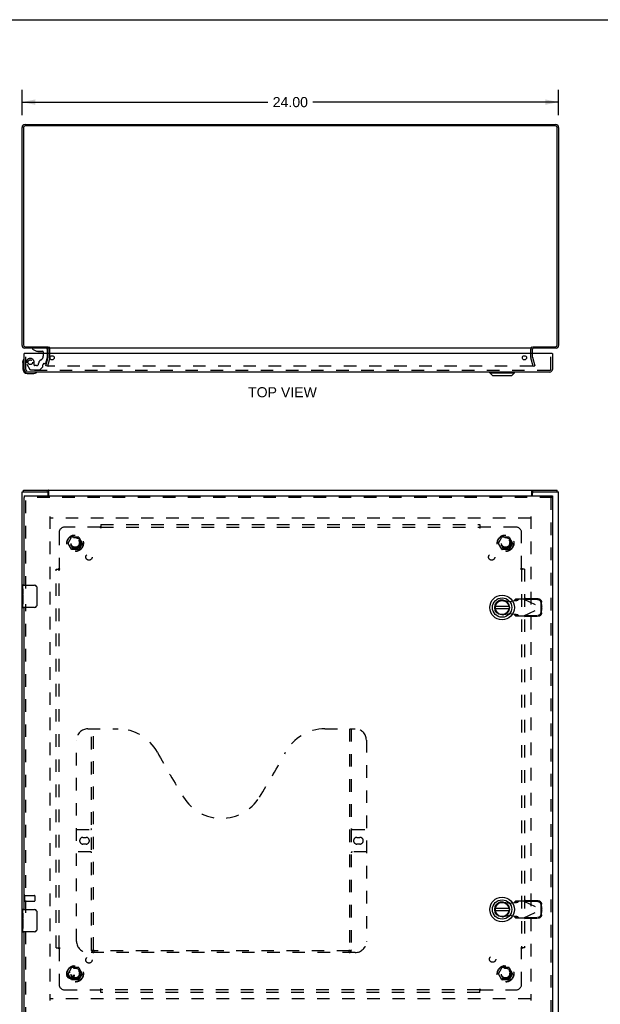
# Model space of a CAD drawing. Header units: inches. Extents: x 0 to 102, y 0 to 66.
# Tile 3 of 4: x 25 to 51, y 22 to 66. Entities that reach past the tile are written whole.
import ezdxf

# ---------------------------------------------------------------- set-up
doc = ezdxf.new("R2010")
doc.units = ezdxf.units.IN
doc.header["$LTSCALE"] = 5.620219
doc.header["$MEASUREMENT"] = 0
doc.linetypes.add('HIDDEN', pattern=[0.2, 0.1, -0.1])
doc.layers.get('0').update_dxf_attribs({"linetype": 'CONTINUOUS'})
for name, color, linetype in [('DEFAULT_2', 8, 'HIDDEN'), ('DIMENSIONS', 7, 'CONTINUOUS'), ('DOOR_ASSEMBLY', 7, 'CONTINUOUS'), ('SUBPANEL', 7, 'CONTINUOUS')]:
    doc.layers.add(name, color=color, linetype=linetype)
doc.styles.get("Standard").update_dxf_attribs({"font": 'arial.ttf'})
doc.dimstyles.new('DIMSTYLE_1', dxfattribs={"dimtxt": 0.45082, "dimasz": 0.601093, "dimexe": 0.09, "dimexo": 0.07, "dimgap": 0.0375, "dimtad": 0, "dimtih": 1, "dimtoh": 1, "dimzin": 4, "dimdsep": 46, "dimtxsty": 'Standard', "dimblk": '_FILLED', "dimblk1": '_FILLED', "dimblk2": '_FILLED', "dimcen": 0.09, "dimadec": 3, "dimazin": 1, "dimtfac": 1, "dimtdec": 3, "dimtofl": 0, "dimtmove": 0, "dimatfit": 3, "dimldrblk": '_FILLED', "dimfxl": 0, "dimtolj": 1, "dimtzin": 4, "dimarcsym": 0})

# ---------------------------------------------------------------- blocks, each defined once
blk = doc.blocks.new('_FILLED')
at = {"color": 0, "linetype": 'ByBlock'}
blk.add_solid([(0, 0), (-1, 0.2), (-1, -0.2)], dxfattribs=at)
blk = doc.blocks.new('*D1')
at = {"layer": 'DIMENSIONS', "color": 2, "linetype": 'Continuous'}
for p, q in [((25.23, 61.857), (25.23, 62.977)), ((49.23, 61.857), (49.23, 62.977)), ((25.23, 62.436), (36.217, 62.436)), ((49.23, 62.436), (38.243, 62.436))]:
    blk.add_line(p, q, dxfattribs=at)
at = {"layer": 'DIMENSIONS', "color": 2, "linetype": 'Continuous', "xscale": 0.6010928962, "yscale": 0.6010928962, "zscale": 0.6010928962, "rotation": 180}
blk.add_blockref('_FILLED', (25.23, 62.436), dxfattribs=at)
at = {"layer": 'DIMENSIONS', "color": 2, "linetype": 'Continuous', "xscale": 0.6010928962, "yscale": 0.6010928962, "zscale": 0.6010928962}
blk.add_blockref('_FILLED', (49.23, 62.436), dxfattribs=at)
at = {"layer": 'DIMENSIONS', "color": 2, "linetype": 'Continuous', "insert": (37.23, 62.661), "char_height": 0.4508, "width": 1.57535, "attachment_point": 2, "line_spacing_factor": 0.9}
blk.add_mtext('24.00', dxfattribs=at)

msp = doc.modelspace()

# ---------------------------------------------------------------- linework, layer by layer
at = {"color": 7, "linetype": 'Continuous'}
for p, q in [((0, 66.12), (102.186, 66.12)), ((26.405, 51.499), (26.405, 51.436)), ((25.293, 45.014), (25.293, 45.089)), ((26.345, 45.014), (26.407, 45.014)), ((26.407, 45.014), (26.407, 45.089)), ((48.053, 45.014), (48.053, 45.089)), ((48.053, 45.014), (48.115, 45.014)), ((49.167, 45.014), (49.167, 45.089))]:
    msp.add_line(p, q, dxfattribs=at)
at = {"color": 3, "linetype": 'Continuous'}
for p, q in [((25.23, 51.553), (25.23, 61.3)), ((25.293, 61.293), (25.293, 51.579)), ((25.366, 61.436), (49.094, 61.436)), ((49.087, 61.373), (25.373, 61.373)), ((49.167, 51.579), (49.167, 61.293)), ((49.23, 61.3), (49.23, 51.553)), ((26.405, 51.436), (25.347, 51.436)), ((25.373, 51.499), (26.407, 51.499)), ((26.405, 51.193), (26.405, 51.394)), ((48.028, 51.436), (26.432, 51.436)), ((48.053, 51.499), (49.087, 51.499)), ((49.113, 51.436), (48.055, 51.436)), ((48.055, 51.193), (48.055, 51.394)), ((25.23, 21.164), (25.23, 45.014)), ((25.23, 45.014), (26.345, 45.014)), ((25.293, 45.089), (49.167, 45.089)), ((26.405, 44.839), (26.405, 44.954)), ((26.432, 44.839), (26.432, 45.059)), ((48.028, 44.839), (48.028, 45.059)), ((48.055, 44.839), (48.055, 44.954)), ((48.115, 45.014), (49.23, 45.014)), ((49.23, 21.164), (49.23, 45.014))]:
    msp.add_line(p, q, dxfattribs=at)
for points in [[(26.425, 45.069), (26.422, 45.073), (26.421, 45.076), (26.42, 45.078), (26.419, 45.079), (26.418, 45.081), (26.417, 45.083), (26.415, 45.084), (26.414, 45.086), (26.413, 45.087), (26.412, 45.088), (26.41, 45.088), (26.409, 45.089), (26.408, 45.089), (26.407, 45.089), (26.407, 45.089)], [(26.432, 45.059), (26.431, 45.06), (26.429, 45.062), (26.428, 45.063), (26.427, 45.065), (26.426, 45.067), (26.425, 45.069)], [(48.028, 45.059), (48.029, 45.06), (48.03, 45.062), (48.031, 45.063), (48.032, 45.065), (48.034, 45.067), (48.035, 45.069), (48.037, 45.073)], [(48.037, 45.073), (48.038, 45.076), (48.039, 45.078), (48.041, 45.079), (48.042, 45.081), (48.043, 45.083), (48.044, 45.084), (48.045, 45.086), (48.047, 45.087), (48.048, 45.088), (48.049, 45.088), (48.05, 45.089), (48.051, 45.089), (48.052, 45.089), (48.053, 45.089)]]:
    msp.add_lwpolyline(points, dxfattribs=at)
at = {"color": 7, "linetype": 'Continuous'}
for points in [[(26.418, 45.008), (26.416, 45.01), (26.414, 45.011), (26.413, 45.012), (26.412, 45.013), (26.411, 45.013), (26.41, 45.014), (26.409, 45.014), (26.408, 45.014), (26.407, 45.014)], [(26.432, 45.003), (26.431, 45.003), (26.43, 45.003), (26.429, 45.003), (26.428, 45.003), (26.426, 45.003), (26.425, 45.003), (26.424, 45.004), (26.422, 45.004), (26.421, 45.005), (26.42, 45.006), (26.419, 45.007), (26.418, 45.008)], [(48.028, 45.003), (48.029, 45.003), (48.03, 45.003), (48.031, 45.003), (48.032, 45.003), (48.033, 45.003), (48.034, 45.003), (48.036, 45.004), (48.037, 45.004), (48.038, 45.005), (48.039, 45.006), (48.041, 45.007), (48.042, 45.008), (48.044, 45.01)], [(48.044, 45.01), (48.045, 45.011), (48.046, 45.012), (48.047, 45.013), (48.048, 45.013), (48.05, 45.014), (48.051, 45.014), (48.052, 45.014), (48.053, 45.014)]]:
    msp.add_lwpolyline(points, dxfattribs=at)
at = {"color": 3, "linetype": 'Continuous'}
for centre, radius, start, end in [((25.366, 61.3), 0.136, 90, 180), ((25.373, 61.293), 0.08, 90, 180), ((49.087, 61.293), 0.08, 0, 90), ((49.094, 61.3), 0.136, 0, 90), ((25.347, 51.553), 0.117, 180, 270), ((25.373, 51.579), 0.08, 180, 270), ((49.087, 51.579), 0.08, 270, 360), ((49.113, 51.553), 0.117, 270, 360), ((26.363, 51.394), 0.042, 0, 90), ((48.097, 51.394), 0.042, 90, 180), ((26.345, 44.954), 0.06, 0, 90), ((48.115, 44.954), 0.06, 90, 180)]:
    msp.add_arc(centre, radius, start, end, dxfattribs=at)
at = {"layer": 'DEFAULT_2', "color": 8, "linetype": 'HIDDEN'}
for p, q in [((26.405, 51.036), (26.405, 51.193)), ((26.48, 51.036), (26.48, 51.394)), ((47.98, 51.036), (47.98, 51.394)), ((48.055, 51.036), (48.055, 51.193)), ((26.3, 50.643), (26.404, 51.029)), ((26.373, 50.624), (26.3, 50.643)), ((26.476, 51.01), (26.373, 50.624)), ((48.055, 50.624), (26.404, 50.624)), ((48.087, 50.624), (47.983, 51.01)), ((48.056, 51.029), (48.159, 50.643)), ((48.087, 50.624), (48.159, 50.643)), ((26.48, 43.914), (26.48, 22.264)), ((47.978, 43.839), (26.482, 43.839)), ((47.98, 43.914), (47.98, 22.264)), ((27.287, 42.719), (27.442, 42.987)), ((27.442, 42.442), (27.287, 42.709)), ((27.759, 42.992), (27.45, 42.992)), ((27.768, 42.987), (27.922, 42.719)), ((27.922, 42.709), (27.768, 42.442)), ((46.537, 42.719), (46.692, 42.987)), ((46.692, 42.442), (46.537, 42.709)), ((47.009, 42.992), (46.7, 42.992)), ((47.018, 42.987), (47.172, 42.719)), ((47.172, 42.709), (47.018, 42.442)), ((27.759, 42.437), (27.45, 42.437)), ((47.009, 42.437), (46.7, 42.437)), ((25.305, 26.981), (25.305, 26.697)), ((25.348, 26.981), (25.348, 26.697)), ((25.348, 26.963), (25.795, 26.963)), ((25.805, 26.953), (25.805, 26.725)), ((25.348, 26.715), (25.795, 26.715)), ((27.287, 23.469), (27.442, 23.737)), ((27.442, 23.192), (27.287, 23.459)), ((27.759, 23.742), (27.45, 23.742)), ((27.768, 23.737), (27.922, 23.469)), ((27.922, 23.459), (27.768, 23.192)), ((46.537, 23.469), (46.692, 23.737)), ((46.692, 23.192), (46.537, 23.459)), ((47.009, 23.742), (46.7, 23.742)), ((47.018, 23.737), (47.172, 23.469)), ((47.172, 23.459), (47.018, 23.192)), ((27.759, 23.187), (27.45, 23.187)), ((47.009, 23.187), (46.7, 23.187)), ((47.978, 22.339), (26.482, 22.339))]:
    msp.add_line(p, q, dxfattribs=at)
for points in [[(26.385, 50.648), (26.385, 50.646), (26.384, 50.644), (26.384, 50.643)], [(26.384, 50.643), (26.384, 50.642), (26.385, 50.641), (26.385, 50.639), (26.385, 50.637), (26.386, 50.636), (26.387, 50.634), (26.388, 50.632), (26.389, 50.631), (26.39, 50.63), (26.391, 50.628), (26.393, 50.627), (26.394, 50.626), (26.396, 50.626)], [(26.404, 50.624), (26.403, 50.624), (26.401, 50.624), (26.399, 50.624), (26.397, 50.625), (26.396, 50.626)], [(48.075, 50.643), (48.075, 50.642), (48.075, 50.641), (48.075, 50.639), (48.074, 50.637), (48.074, 50.636), (48.073, 50.634), (48.072, 50.632), (48.071, 50.631), (48.07, 50.63), (48.068, 50.628), (48.067, 50.627), (48.065, 50.626), (48.064, 50.626), (48.062, 50.625), (48.06, 50.624), (48.059, 50.624), (48.057, 50.624), (48.055, 50.624)], [(48.074, 50.648), (48.075, 50.646), (48.075, 50.644), (48.075, 50.643)]]:
    msp.add_lwpolyline(points, dxfattribs=at)
for centre, radius in [((27.605, 42.714), 0.372), ((27.605, 42.714), 0.356), ((27.605, 42.714), 0.204), ((27.605, 42.714), 0.183), ((46.855, 42.714), 0.372), ((46.855, 42.714), 0.356), ((46.855, 42.714), 0.204), ((46.855, 42.714), 0.183), ((27.605, 23.464), 0.372), ((27.605, 23.464), 0.356), ((46.855, 23.464), 0.372), ((46.855, 23.464), 0.356), ((27.605, 23.464), 0.204), ((27.605, 23.464), 0.183), ((46.855, 23.464), 0.204), ((46.855, 23.464), 0.183)]:
    msp.add_circle(centre, radius, dxfattribs=at)
for centre, radius, start, end in [((26.363, 51.394), 0.117, 0, 56.9002), ((48.097, 51.394), 0.117, 123.0998, 180), ((26.38, 51.036), 0.025, 345, 360), ((26.38, 51.036), 0.1, 345, 360), ((48.08, 51.036), 0.1, 180, 195), ((48.08, 51.036), 0.025, 180, 195), ((27.296, 42.714), 0.01, 150.0117, 209.9873), ((27.45, 42.982), 0.01, 90.0113, 149.988), ((27.759, 42.982), 0.01, 30.0108, 89.9876), ((27.914, 42.714), 0.01, 330.0117, 29.9873), ((46.546, 42.714), 0.01, 150.0117, 209.9873), ((46.7, 42.982), 0.01, 90.0113, 149.988), ((47.009, 42.982), 0.01, 30.0108, 89.9876), ((47.164, 42.714), 0.01, 330.0117, 29.9873), ((27.45, 42.447), 0.01, 210.0108, 269.9876), ((27.759, 42.447), 0.01, 270.0113, 329.988), ((46.7, 42.447), 0.01, 210.0108, 269.9876), ((47.009, 42.447), 0.01, 270.0113, 329.988), ((25.326, 26.981), 0.0215, 0, 180), ((25.795, 26.953), 0.01, 0, 90), ((25.326, 26.697), 0.0215, 180, 360), ((25.795, 26.725), 0.01, 270, 360), ((27.296, 23.464), 0.01, 150.0117, 209.9873), ((27.45, 23.732), 0.01, 90.0113, 149.988), ((27.759, 23.732), 0.01, 30.0108, 89.9876), ((27.914, 23.464), 0.01, 330.0117, 29.9873), ((46.546, 23.464), 0.01, 150.0117, 209.9873), ((46.7, 23.732), 0.01, 90.0113, 149.988), ((47.009, 23.732), 0.01, 30.0108, 89.9876), ((47.164, 23.464), 0.01, 330.0117, 29.9873), ((27.45, 23.197), 0.01, 210.0108, 269.9876), ((27.759, 23.197), 0.01, 270.0113, 329.988), ((46.7, 23.197), 0.01, 210.0108, 269.9876), ((47.009, 23.197), 0.01, 270.0113, 329.988)]:
    msp.add_arc(centre, radius, start, end, dxfattribs=at)
at = {"layer": 'DOOR_ASSEMBLY', "color": 3, "linetype": 'Continuous'}
for p, q in [((25.325, 50.485), (25.325, 51.193)), ((48.935, 51.193), (25.34, 51.193)), ((48.95, 51.193), (48.95, 50.485)), ((48.833, 50.368), (25.442, 50.368)), ((25.325, 44.839), (48.95, 44.839)), ((25.325, 40.839), (25.325, 44.764)), ((48.95, 44.764), (48.95, 21.414)), ((25.325, 26.339), (25.325, 39.839)), ((25.325, 21.414), (25.325, 25.339))]:
    msp.add_line(p, q, dxfattribs=at)
at = {"layer": 'DOOR_ASSEMBLY', "color": 7, "linetype": 'Continuous'}
for p, q in [((25.34, 51.193), (25.325, 51.193)), ((25.699, 51.436), (25.699, 51.397)), ((25.699, 51.397), (25.875, 51.298)), ((25.875, 51.298), (26.152, 51.298)), ((25.963, 51.282), (26.103, 51.282)), ((26.183, 51.267), (26.183, 51.193)), ((26.368, 51.193), (26.368, 51.357)), ((48.935, 51.193), (48.95, 51.193)), ((25.265, 50.798), (25.268, 50.835)), ((25.265, 50.798), (25.265, 50.508)), ((25.465, 50.308), (25.754, 50.308)), ((46.149, 50.329), (46.149, 50.368)), ((46.149, 50.329), (47.251, 50.329)), ((46.267, 50.211), (46.149, 50.329)), ((46.267, 50.211), (47.133, 50.211)), ((47.133, 50.211), (47.251, 50.329)), ((47.251, 50.329), (47.251, 50.368)), ((25.325, 44.839), (25.325, 44.764)), ((48.95, 44.839), (48.95, 44.764)), ((25.265, 40.68), (25.265, 40.824)), ((25.265, 40.424), (25.265, 40.677)), ((25.274, 40.622), (25.265, 40.622)), ((25.275, 40.455), (25.275, 40.611)), ((25.28, 40.839), (25.79, 40.839)), ((25.89, 40.739), (25.89, 39.939)), ((25.265, 40.455), (25.275, 40.455)), ((25.265, 39.854), (25.265, 40.422)), ((25.268, 40.392), (25.265, 40.392)), ((25.265, 40.26), (25.274, 40.26)), ((25.265, 40.224), (25.275, 40.224)), ((25.265, 40.161), (25.275, 40.161)), ((25.275, 40.271), (25.275, 40.324)), ((25.275, 39.994), (25.275, 40.224)), ((25.265, 39.994), (25.275, 39.994)), ((25.79, 39.839), (25.28, 39.839)), ((47.012, 39.879), (46.387, 39.879)), ((46.387, 39.8), (47.012, 39.8)), ((25.265, 26.18), (25.265, 26.324)), ((25.265, 25.924), (25.265, 26.177)), ((25.274, 26.122), (25.265, 26.122)), ((25.275, 25.955), (25.275, 26.111)), ((25.28, 26.339), (25.79, 26.339)), ((25.89, 26.239), (25.89, 25.439)), ((47.012, 26.379), (46.387, 26.379)), ((46.387, 26.3), (47.012, 26.3)), ((25.265, 25.955), (25.275, 25.955)), ((25.265, 25.354), (25.265, 25.922)), ((25.268, 25.892), (25.265, 25.892)), ((25.265, 25.76), (25.274, 25.76)), ((25.265, 25.724), (25.275, 25.724)), ((25.265, 25.661), (25.275, 25.661)), ((25.275, 25.771), (25.275, 25.824)), ((25.275, 25.494), (25.275, 25.724)), ((25.265, 25.494), (25.275, 25.494)), ((25.79, 25.339), (25.28, 25.339))]:
    msp.add_line(p, q, dxfattribs=at)
at = {"layer": 'DOOR_ASSEMBLY', "color": 8, "linetype": 'HIDDEN'}
for p, q in [((25.4, 50.485), (25.4, 51.193)), ((26.289, 51.436), (25.699, 51.436)), ((26.183, 51.193), (26.183, 51.083)), ((26.368, 51.026), (26.368, 51.193)), ((48.875, 50.485), (48.875, 51.193)), ((25.451, 50.72), (25.585, 50.487)), ((25.772, 50.673), (25.772, 50.806)), ((25.882, 50.657), (25.788, 50.657)), ((26.166, 50.61), (26.166, 50.688)), ((26.225, 50.747), (26.269, 50.747)), ((26.299, 50.77), (26.368, 51.026)), ((48.833, 50.443), (25.442, 50.443)), ((25.611, 50.472), (26.024, 50.472)), ((26.045, 50.481), (26.16, 50.596)), ((48.95, 44.764), (25.325, 44.764)), ((25.4, 40.684), (25.4, 44.764)), ((48.875, 44.764), (48.875, 21.414)), ((46.76, 40.169), (47.054, 40.115)), ((47.054, 40.115), (47.251, 40.153)), ((47.296, 40.213), (47.255, 40.167)), ((47.255, 40.167), (47.41, 40.167)), ((47.67, 40.213), (47.296, 40.213)), ((47.41, 40.167), (47.452, 40.213)), ((47.67, 40.213), (48.458, 39.839)), ((47.698, 40.2), (47.718, 40.242)), ((48.289, 40.19), (47.698, 40.2)), ((48.309, 40.231), (47.718, 40.242)), ((48.471, 39.884), (48.468, 40.077)), ((25.4, 26.184), (25.4, 39.994)), ((47.67, 39.465), (48.458, 39.839)), ((48.451, 39.842), (48.448, 40.035)), ((48.448, 39.643), (48.451, 39.836)), ((48.471, 39.884), (48.451, 39.842)), ((48.451, 39.836), (48.471, 39.795)), ((48.458, 39.839), (48.462, 39.824)), ((48.469, 39.877), (48.464, 39.862)), ((48.468, 39.602), (48.471, 39.795)), ((48.471, 39.884), (48.469, 39.877)), ((47.054, 39.564), (46.76, 39.51)), ((47.251, 39.526), (47.054, 39.564)), ((47.41, 39.511), (47.255, 39.511)), ((47.255, 39.511), (47.296, 39.465)), ((47.296, 39.465), (47.67, 39.465)), ((47.452, 39.465), (47.41, 39.511)), ((47.698, 39.479), (48.289, 39.489)), ((47.718, 39.437), (47.698, 39.479)), ((47.718, 39.437), (48.309, 39.447)), ((28.17, 34.414), (29.525, 34.414)), ((28.345, 24.504), (28.345, 34.414)), ((28.425, 24.534), (28.425, 34.414)), ((38.775, 34.414), (40.13, 34.414)), ((39.875, 34.414), (39.875, 24.534)), ((39.955, 34.414), (39.955, 24.504)), ((27.67, 24.914), (27.67, 33.914)), ((40.63, 33.914), (40.63, 24.914)), ((27.67, 29.914), (28.305, 29.914)), ((27.956, 29.564), (28.093, 29.564)), ((39.995, 29.914), (40.63, 29.914)), ((40.206, 29.564), (40.343, 29.564)), ((28.093, 29.264), (27.956, 29.264)), ((40.343, 29.264), (40.206, 29.264)), ((28.305, 28.914), (27.67, 28.914)), ((40.63, 28.914), (39.995, 28.914)), ((46.76, 26.669), (47.054, 26.615)), ((47.054, 26.615), (47.251, 26.653)), ((47.296, 26.713), (47.255, 26.667)), ((47.255, 26.667), (47.41, 26.667)), ((47.67, 26.713), (47.296, 26.713)), ((47.41, 26.667), (47.452, 26.713)), ((47.67, 26.713), (48.458, 26.339)), ((47.698, 26.7), (47.718, 26.742)), ((48.289, 26.69), (47.698, 26.7)), ((48.309, 26.731), (47.718, 26.742)), ((48.451, 26.342), (48.448, 26.535)), ((48.471, 26.384), (48.468, 26.577)), ((47.054, 26.064), (46.76, 26.01)), ((47.251, 26.026), (47.054, 26.064)), ((47.41, 26.011), (47.255, 26.011)), ((47.255, 26.011), (47.296, 25.965)), ((47.452, 25.965), (47.41, 26.011)), ((47.67, 25.965), (48.458, 26.339)), ((47.698, 25.979), (48.289, 25.989)), ((47.718, 25.937), (47.698, 25.979)), ((48.448, 26.143), (48.451, 26.336)), ((48.471, 26.384), (48.451, 26.342)), ((48.451, 26.336), (48.471, 26.295)), ((48.458, 26.339), (48.462, 26.324)), ((48.469, 26.377), (48.464, 26.362)), ((48.468, 26.102), (48.471, 26.295)), ((48.471, 26.384), (48.469, 26.377)), ((47.296, 25.965), (47.67, 25.965)), ((47.718, 25.937), (48.309, 25.947)), ((25.4, 21.414), (25.4, 25.494)), ((40.13, 24.414), (28.17, 24.414)), ((39.871, 24.494), (28.429, 24.494))]:
    msp.add_line(p, q, dxfattribs=at)
at = {"layer": 'DOOR_ASSEMBLY', "color": 7, "linetype": 'Continuous'}
for points in [[(25.265, 40.68), (25.265, 40.677), (25.265, 40.673), (25.266, 40.668), (25.267, 40.662), (25.269, 40.655), (25.27, 40.647), (25.272, 40.639), (25.273, 40.63), (25.274, 40.621), (25.275, 40.611)], [(25.883, 40.776), (25.885, 40.77), (25.887, 40.764), (25.888, 40.758), (25.889, 40.752), (25.889, 40.746), (25.89, 40.739)], [(25.265, 40.424), (25.265, 40.417), (25.266, 40.41), (25.266, 40.401), (25.267, 40.393), (25.269, 40.384), (25.27, 40.375), (25.271, 40.366), (25.272, 40.357), (25.273, 40.348), (25.274, 40.34), (25.274, 40.332), (25.275, 40.324)], [(25.275, 40.271), (25.274, 40.265), (25.274, 40.259), (25.273, 40.253), (25.273, 40.247), (25.272, 40.241), (25.272, 40.235)], [(25.89, 39.939), (25.889, 39.933), (25.889, 39.927), (25.888, 39.921), (25.887, 39.915), (25.885, 39.909), (25.883, 39.903)], [(25.265, 26.18), (25.265, 26.177), (25.265, 26.173), (25.266, 26.168), (25.267, 26.162), (25.269, 26.155), (25.27, 26.147), (25.272, 26.139), (25.273, 26.13), (25.274, 26.121), (25.275, 26.111)], [(25.883, 26.276), (25.885, 26.27), (25.887, 26.264), (25.888, 26.258), (25.889, 26.252), (25.889, 26.246), (25.89, 26.239)], [(25.265, 25.924), (25.265, 25.917), (25.266, 25.91), (25.266, 25.901), (25.267, 25.893), (25.269, 25.884), (25.27, 25.875), (25.271, 25.866), (25.272, 25.857), (25.273, 25.848), (25.274, 25.84), (25.274, 25.832), (25.275, 25.824)], [(25.275, 25.771), (25.274, 25.765), (25.274, 25.759), (25.273, 25.753), (25.273, 25.747), (25.272, 25.741), (25.272, 25.735)], [(25.89, 25.439), (25.889, 25.433), (25.889, 25.427), (25.888, 25.421), (25.887, 25.415), (25.885, 25.409), (25.883, 25.403)]]:
    msp.add_lwpolyline(points, dxfattribs=at)
at = {"layer": 'DOOR_ASSEMBLY', "color": 8, "linetype": 'HIDDEN'}
for points in [[(47.251, 40.153), (47.267, 40.154), (47.283, 40.155), (47.299, 40.156), (47.314, 40.157), (47.328, 40.158), (47.342, 40.159), (47.355, 40.16), (47.367, 40.161), (47.377, 40.162), (47.387, 40.163), (47.395, 40.164), (47.401, 40.165), (47.406, 40.166), (47.41, 40.167)], [(47.255, 40.167), (47.255, 40.165), (47.254, 40.162), (47.253, 40.16), (47.253, 40.158), (47.252, 40.155), (47.251, 40.153)], [(47.67, 40.213), (47.678, 40.218), (47.686, 40.223), (47.694, 40.228), (47.702, 40.232), (47.71, 40.237), (47.718, 40.242)], [(48.448, 40.035), (48.447, 40.05), (48.444, 40.065), (48.44, 40.08), (48.435, 40.094), (48.428, 40.107), (48.42, 40.12), (48.411, 40.132), (48.4, 40.144), (48.389, 40.154), (48.376, 40.163), (48.363, 40.171), (48.349, 40.177), (48.334, 40.183), (48.32, 40.186), (48.304, 40.189), (48.289, 40.19)], [(48.309, 40.231), (48.324, 40.23), (48.339, 40.228), (48.354, 40.224), (48.369, 40.219), (48.383, 40.212), (48.396, 40.204), (48.408, 40.195), (48.42, 40.185), (48.43, 40.174), (48.44, 40.162), (48.448, 40.149), (48.455, 40.135), (48.46, 40.121), (48.464, 40.107), (48.467, 40.092), (48.468, 40.077)], [(48.289, 39.489), (48.304, 39.49), (48.32, 39.492), (48.334, 39.496), (48.349, 39.501), (48.363, 39.508), (48.376, 39.516), (48.389, 39.525), (48.4, 39.535), (48.411, 39.546), (48.42, 39.559), (48.428, 39.571), (48.435, 39.585), (48.44, 39.599), (48.444, 39.614), (48.447, 39.628), (48.448, 39.643)], [(48.464, 39.862), (48.46, 39.847), (48.458, 39.839)], [(48.462, 39.824), (48.467, 39.809), (48.469, 39.802), (48.471, 39.795)], [(47.41, 39.511), (47.406, 39.512), (47.401, 39.513), (47.395, 39.515), (47.387, 39.516), (47.377, 39.517), (47.367, 39.518), (47.355, 39.519), (47.342, 39.52), (47.328, 39.521), (47.314, 39.522), (47.299, 39.523), (47.283, 39.524), (47.267, 39.525), (47.251, 39.526)], [(47.251, 39.526), (47.252, 39.524), (47.253, 39.521), (47.253, 39.519), (47.254, 39.516), (47.255, 39.514), (47.255, 39.511)], [(47.718, 39.437), (47.71, 39.442), (47.702, 39.446), (47.694, 39.451), (47.686, 39.456), (47.678, 39.461), (47.67, 39.465)], [(48.468, 39.602), (48.467, 39.587), (48.464, 39.572), (48.46, 39.558), (48.455, 39.543), (48.448, 39.53), (48.44, 39.517), (48.43, 39.505), (48.42, 39.494), (48.408, 39.483), (48.396, 39.474), (48.383, 39.467), (48.369, 39.46), (48.354, 39.455), (48.339, 39.451), (48.324, 39.448), (48.309, 39.447)], [(47.251, 26.653), (47.267, 26.654), (47.283, 26.655), (47.299, 26.656), (47.314, 26.657), (47.328, 26.658), (47.342, 26.659), (47.355, 26.66), (47.367, 26.661), (47.377, 26.662), (47.387, 26.663), (47.395, 26.664), (47.401, 26.665), (47.406, 26.666), (47.41, 26.667)], [(47.255, 26.667), (47.255, 26.665), (47.254, 26.662), (47.253, 26.66), (47.253, 26.658), (47.252, 26.655), (47.251, 26.653)], [(47.67, 26.713), (47.678, 26.718), (47.686, 26.723), (47.694, 26.728), (47.702, 26.732), (47.71, 26.737), (47.718, 26.742)], [(48.448, 26.535), (48.447, 26.55), (48.444, 26.565), (48.44, 26.58), (48.435, 26.594), (48.428, 26.607), (48.42, 26.62), (48.411, 26.632), (48.4, 26.644), (48.389, 26.654), (48.376, 26.663), (48.363, 26.671), (48.349, 26.677), (48.334, 26.683), (48.32, 26.686), (48.304, 26.689), (48.289, 26.69)], [(48.309, 26.731), (48.324, 26.73), (48.339, 26.728), (48.354, 26.724), (48.369, 26.719), (48.383, 26.712), (48.396, 26.704), (48.408, 26.695), (48.42, 26.685), (48.43, 26.674), (48.44, 26.662), (48.448, 26.649), (48.455, 26.635), (48.46, 26.621), (48.464, 26.607), (48.467, 26.592), (48.468, 26.577)], [(47.41, 26.011), (47.406, 26.012), (47.401, 26.013), (47.395, 26.015), (47.387, 26.016), (47.377, 26.017), (47.367, 26.018), (47.355, 26.019), (47.342, 26.02), (47.328, 26.021), (47.314, 26.022), (47.299, 26.023), (47.283, 26.024), (47.267, 26.025), (47.251, 26.026)], [(47.251, 26.026), (47.252, 26.024), (47.253, 26.021), (47.253, 26.019), (47.254, 26.016), (47.255, 26.014), (47.255, 26.011)], [(48.289, 25.989), (48.304, 25.99), (48.32, 25.992), (48.334, 25.996), (48.349, 26.001), (48.363, 26.008), (48.376, 26.016), (48.389, 26.025), (48.4, 26.035), (48.411, 26.046), (48.42, 26.059), (48.428, 26.071), (48.435, 26.085), (48.44, 26.099), (48.444, 26.114), (48.447, 26.128), (48.448, 26.143)], [(48.468, 26.102), (48.467, 26.087), (48.464, 26.072), (48.46, 26.058), (48.455, 26.043), (48.448, 26.03), (48.44, 26.017), (48.43, 26.005), (48.42, 25.994), (48.408, 25.983), (48.396, 25.974), (48.383, 25.967), (48.369, 25.96), (48.354, 25.955), (48.339, 25.951), (48.324, 25.948), (48.309, 25.947)], [(48.464, 26.362), (48.46, 26.347), (48.458, 26.339)], [(48.462, 26.324), (48.467, 26.309), (48.469, 26.302), (48.471, 26.295)], [(47.718, 25.937), (47.71, 25.942), (47.702, 25.946), (47.694, 25.951), (47.686, 25.956), (47.678, 25.961), (47.67, 25.965)], [(28.335, 24.534), (28.351, 24.524), (28.367, 24.514), (28.383, 24.506), (28.398, 24.5), (28.414, 24.496), (28.429, 24.494)], [(39.871, 24.494), (39.886, 24.496), (39.901, 24.5), (39.917, 24.506), (39.933, 24.514), (39.949, 24.524), (39.965, 24.534)]]:
    msp.add_lwpolyline(points, dxfattribs=at)
at = {"layer": 'DOOR_ASSEMBLY', "color": 3, "linetype": 'Continuous'}
for centre in [(26.575, 51.005), (47.7, 51.005)]:
    msp.add_circle(centre, 0.094, dxfattribs=at)
at = {"layer": 'DOOR_ASSEMBLY', "color": 8, "linetype": 'HIDDEN'}
for centre, radius in [((25.6, 50.806), 0.103), ((27.4, 23.414), 0.164), ((27.4, 23.414), 0.124)]:
    msp.add_circle(centre, radius, dxfattribs=at)
at = {"layer": 'DOOR_ASSEMBLY', "color": 7, "linetype": 'Continuous'}
for centre, radius in [((46.7, 39.839), 0.551), ((46.7, 39.839), 0.433), ((46.7, 39.839), 0.329), ((46.7, 39.839), 0.317), ((46.7, 26.339), 0.551), ((46.7, 26.339), 0.433), ((46.7, 26.339), 0.329), ((46.7, 26.339), 0.317)]:
    msp.add_circle(centre, radius, dxfattribs=at)
for centre, radius, start, end in [((25.963, 51.372), 0.09, 234.8123, 270), ((26.103, 51.372), 0.09, 270, 304.9232), ((26.152, 51.267), 0.031, 0, 90), ((26.289, 51.357), 0.079, 0, 90), ((25.515, 50.798), 0.25, 149.1101, 180), ((25.313, 50.918), 0.015, 96.3796, 149.1101), ((25.31, 50.918), 0.015, 0, 83.6204), ((25.465, 50.508), 0.2, 180, 270), ((25.754, 50.558), 0.25, 270, 300.8899), ((25.875, 50.353), 0.015, 6.3796, 90), ((25.875, 50.357), 0.015, 300.8899, 353.6204), ((25.28, 40.824), 0.015, 90, 180), ((25.79, 40.739), 0.1, 21.1999, 90), ((46.7, 39.839), 0.315, 10.0787, 349.9213), ((25.28, 39.854), 0.015, 180, 270), ((25.79, 39.939), 0.1, 270, 338.7946), ((46.7, 26.339), 0.315, 10.0787, 349.9213), ((25.28, 26.324), 0.015, 90, 180), ((25.79, 26.239), 0.1, 21.1999, 90), ((25.28, 25.354), 0.015, 180, 270), ((25.79, 25.439), 0.1, 270, 338.7946)]:
    msp.add_arc(centre, radius, start, end, dxfattribs=at)
at = {"layer": 'DOOR_ASSEMBLY', "color": 8, "linetype": 'HIDDEN'}
for centre, radius, start, end in [((25.995, 51.083), 0.188, 295.7418, 360), ((25.6, 50.806), 0.172, 0, 210), ((25.788, 50.673), 0.016, 180, 270), ((25.882, 50.747), 0.09, 270, 360), ((26.157, 50.747), 0.185, 115.7418, 180), ((26.225, 50.688), 0.059, 90, 180), ((26.269, 50.778), 0.031, 270, 345), ((25.442, 50.485), 0.042, 180, 270), ((25.611, 50.502), 0.03, 210, 270), ((26.024, 50.502), 0.03, 270, 315), ((26.146, 50.61), 0.02, 315, 360), ((48.833, 50.485), 0.042, 270, 360), ((46.7, 39.839), 0.335, 79.673, 280.327), ((28.17, 33.914), 0.5, 90, 180), ((29.525, 32.414), 2, 28.4813, 90), ((38.775, 32.414), 2, 90, 151.5187), ((40.13, 33.914), 0.5, 0, 90), ((65.833, 52.113), 39.307, 208.4813, 211.8705), ((2.467, 52.113), 39.307, 328.1295, 331.5187), ((34.15, 32.414), 2, 211.8705, 328.1295), ((28.305, 29.954), 0.04, 270, 360), ((39.995, 29.954), 0.04, 180, 270), ((27.956, 29.414), 0.15, 90, 270), ((28.093, 29.414), 0.15, 270, 90), ((40.206, 29.414), 0.15, 90, 270), ((40.343, 29.414), 0.15, 270, 90), ((28.305, 28.874), 0.04, 0, 90), ((39.995, 28.874), 0.04, 90, 180), ((46.7, 26.339), 0.335, 79.673, 280.327), ((28.17, 24.914), 0.5, 180, 270), ((40.13, 24.914), 0.5, 270, 360), ((28.435, 24.504), 0.09, 180, 270), ((28.465, 24.534), 0.04, 180, 270), ((39.835, 24.534), 0.04, 270, 360), ((39.865, 24.504), 0.09, 270, 360)]:
    msp.add_arc(centre, radius, start, end, dxfattribs=at)
at = {"layer": 'DOOR_ASSEMBLY', "color": 3, "linetype": 'Continuous'}
for centre, start, end in [((25.442, 50.485), 180, 270), ((48.833, 50.485), 270, 360)]:
    msp.add_arc(centre, 0.117, start, end, dxfattribs=at)
at = {"layer": 'DOOR_ASSEMBLY', "color": 7, "linetype": 'Continuous'}
for centre in [(25.465, 40.257), (25.465, 25.757)]:
    msp.add_ellipse(centre, major_axis=(0.2, 0), ratio=0.432808, start_param=3.141593, end_param=3.403409, dxfattribs=at)
at = {"layer": 'SUBPANEL', "color": 8, "linetype": 'HIDDEN'}
for p, q in [((26.886, 43.183), (26.886, 41.594)), ((28.726, 43.433), (27.136, 43.433)), ((28.738, 43.414), (28.735, 43.42)), ((28.761, 43.558), (28.761, 43.472)), ((28.761, 43.558), (45.698, 43.558)), ((28.761, 43.472), (28.761, 43.392)), ((28.761, 43.433), (45.698, 43.433)), ((45.698, 43.558), (45.698, 43.472)), ((45.698, 43.472), (45.698, 43.392)), ((45.732, 43.435), (45.734, 43.433)), ((47.323, 43.433), (45.734, 43.433)), ((47.573, 41.594), (47.573, 43.183)), ((26.761, 24.621), (26.761, 41.558)), ((26.761, 41.558), (26.847, 41.558)), ((26.847, 41.558), (26.927, 41.558)), ((26.884, 41.591), (26.886, 41.594)), ((26.886, 24.621), (26.886, 41.558)), ((47.533, 41.558), (47.612, 41.558)), ((47.555, 41.581), (47.56, 41.584)), ((47.573, 41.558), (47.573, 24.621)), ((47.698, 41.558), (47.612, 41.558)), ((47.698, 41.558), (47.698, 24.621)), ((26.761, 24.621), (26.847, 24.621)), ((26.847, 24.621), (26.927, 24.621)), ((26.886, 24.585), (26.886, 22.996)), ((26.905, 24.598), (26.899, 24.594)), ((47.533, 24.621), (47.612, 24.621)), ((47.576, 24.587), (47.573, 24.585)), ((47.573, 22.996), (47.573, 24.585)), ((47.698, 24.621), (47.612, 24.621)), ((27.136, 22.746), (28.726, 22.746)), ((28.728, 22.743), (28.726, 22.746)), ((28.761, 22.707), (28.761, 22.787)), ((45.698, 22.746), (28.761, 22.746)), ((28.761, 22.621), (28.761, 22.707)), ((45.698, 22.621), (28.761, 22.621)), ((45.698, 22.707), (45.698, 22.787)), ((45.698, 22.621), (45.698, 22.707)), ((45.721, 22.764), (45.725, 22.759)), ((45.734, 22.746), (47.323, 22.746))]:
    msp.add_line(p, q, dxfattribs=at)
for points in [[(28.737, 43.445), (28.735, 43.443), (28.734, 43.441), (28.732, 43.44), (28.73, 43.438), (28.729, 43.437), (28.728, 43.435), (28.726, 43.433)], [(28.735, 43.42), (28.734, 43.422), (28.732, 43.424), (28.731, 43.426), (28.73, 43.427), (28.729, 43.429), (28.728, 43.431), (28.727, 43.432), (28.726, 43.433)], [(28.744, 43.452), (28.74, 43.448), (28.737, 43.445)], [(28.761, 43.392), (28.76, 43.393), (28.758, 43.393), (28.757, 43.394), (28.756, 43.395), (28.754, 43.395), (28.753, 43.396), (28.752, 43.397), (28.751, 43.398), (28.75, 43.399), (28.748, 43.4), (28.747, 43.402), (28.746, 43.403), (28.745, 43.404), (28.744, 43.406), (28.743, 43.407), (28.742, 43.409), (28.74, 43.411), (28.739, 43.413), (28.738, 43.414)], [(28.761, 43.472), (28.76, 43.47), (28.758, 43.468), (28.757, 43.467), (28.756, 43.465), (28.755, 43.463), (28.753, 43.462), (28.752, 43.46), (28.751, 43.459), (28.749, 43.457), (28.748, 43.456), (28.747, 43.455), (28.745, 43.453), (28.744, 43.452)], [(45.698, 43.472), (45.7, 43.47), (45.701, 43.468), (45.702, 43.467), (45.704, 43.465), (45.705, 43.463), (45.706, 43.462), (45.708, 43.46), (45.709, 43.459), (45.71, 43.457), (45.712, 43.456), (45.713, 43.455), (45.714, 43.453), (45.716, 43.452), (45.721, 43.446)], [(45.698, 43.392), (45.7, 43.393), (45.701, 43.393), (45.703, 43.394), (45.704, 43.395), (45.705, 43.395), (45.706, 43.396), (45.707, 43.397), (45.709, 43.398), (45.71, 43.399), (45.711, 43.4), (45.712, 43.402), (45.713, 43.403), (45.715, 43.404), (45.716, 43.406), (45.717, 43.407), (45.718, 43.409), (45.719, 43.411), (45.72, 43.413), (45.721, 43.414), (45.723, 43.418)], [(45.721, 43.446), (45.723, 43.445), (45.724, 43.443), (45.726, 43.441), (45.728, 43.44), (45.729, 43.438), (45.73, 43.437), (45.732, 43.435)], [(45.723, 43.418), (45.725, 43.42), (45.726, 43.422), (45.727, 43.424), (45.728, 43.426), (45.729, 43.427), (45.731, 43.429), (45.732, 43.431), (45.733, 43.432), (45.734, 43.433)], [(26.847, 41.558), (26.849, 41.559), (26.851, 41.561), (26.853, 41.562), (26.854, 41.563), (26.856, 41.565), (26.857, 41.566), (26.859, 41.567), (26.86, 41.569), (26.862, 41.57), (26.863, 41.571), (26.865, 41.573), (26.866, 41.574), (26.867, 41.575), (26.873, 41.581)], [(26.873, 41.581), (26.874, 41.582), (26.876, 41.584), (26.878, 41.586), (26.879, 41.587), (26.881, 41.589), (26.882, 41.59), (26.884, 41.591)], [(26.901, 41.583), (26.899, 41.584), (26.897, 41.586), (26.895, 41.587), (26.893, 41.588), (26.892, 41.589), (26.89, 41.59), (26.889, 41.591), (26.887, 41.592), (26.886, 41.594)], [(26.927, 41.558), (26.926, 41.56), (26.926, 41.561), (26.925, 41.562), (26.925, 41.563), (26.924, 41.565), (26.923, 41.566), (26.922, 41.567), (26.921, 41.568), (26.92, 41.57), (26.919, 41.571), (26.918, 41.572), (26.916, 41.573), (26.915, 41.574), (26.913, 41.575), (26.912, 41.576), (26.91, 41.578), (26.908, 41.579), (26.907, 41.58), (26.905, 41.581), (26.901, 41.583)], [(47.533, 41.558), (47.533, 41.56), (47.534, 41.561), (47.534, 41.562), (47.535, 41.563), (47.536, 41.565), (47.537, 41.566), (47.537, 41.567), (47.538, 41.568), (47.539, 41.57), (47.541, 41.571), (47.542, 41.572), (47.543, 41.573), (47.545, 41.574), (47.546, 41.575), (47.548, 41.576), (47.549, 41.578), (47.551, 41.579), (47.553, 41.58), (47.555, 41.581)], [(47.56, 41.584), (47.562, 41.586), (47.564, 41.587), (47.566, 41.588), (47.568, 41.589), (47.569, 41.59), (47.571, 41.591), (47.572, 41.592), (47.573, 41.594)], [(47.585, 41.582), (47.583, 41.584), (47.582, 41.586), (47.58, 41.587), (47.579, 41.589), (47.577, 41.59), (47.576, 41.591), (47.573, 41.594)], [(47.592, 41.575), (47.588, 41.579), (47.585, 41.582)], [(47.612, 41.558), (47.61, 41.559), (47.609, 41.561), (47.607, 41.562), (47.605, 41.563), (47.604, 41.565), (47.602, 41.566), (47.6, 41.567), (47.599, 41.569), (47.598, 41.57), (47.596, 41.571), (47.595, 41.573), (47.594, 41.574), (47.592, 41.575)], [(26.847, 24.621), (26.849, 24.619), (26.851, 24.618), (26.853, 24.617), (26.854, 24.616), (26.856, 24.614), (26.857, 24.613), (26.859, 24.612), (26.86, 24.61), (26.862, 24.609), (26.863, 24.608), (26.865, 24.606), (26.866, 24.605), (26.867, 24.604)], [(26.867, 24.604), (26.871, 24.6), (26.874, 24.596)], [(26.874, 24.596), (26.876, 24.595), (26.878, 24.593), (26.879, 24.592), (26.881, 24.59), (26.882, 24.589), (26.884, 24.587), (26.886, 24.585)], [(26.899, 24.594), (26.897, 24.593), (26.895, 24.592), (26.893, 24.591), (26.892, 24.59), (26.89, 24.589), (26.889, 24.587), (26.887, 24.586), (26.886, 24.585)], [(26.927, 24.621), (26.926, 24.619), (26.926, 24.618), (26.925, 24.617), (26.925, 24.615), (26.924, 24.614), (26.923, 24.613), (26.922, 24.612), (26.921, 24.611), (26.92, 24.609), (26.919, 24.608), (26.918, 24.607), (26.916, 24.606), (26.915, 24.605), (26.913, 24.603), (26.912, 24.602), (26.91, 24.601), (26.908, 24.6), (26.907, 24.599), (26.905, 24.598)], [(47.533, 24.621), (47.533, 24.619), (47.534, 24.618), (47.534, 24.617), (47.535, 24.615), (47.536, 24.614), (47.537, 24.613), (47.537, 24.612), (47.538, 24.611), (47.539, 24.609), (47.541, 24.608), (47.542, 24.607), (47.543, 24.606), (47.545, 24.605), (47.546, 24.603), (47.548, 24.602), (47.549, 24.601), (47.551, 24.6), (47.553, 24.599), (47.555, 24.598), (47.558, 24.596)], [(47.558, 24.596), (47.56, 24.594), (47.562, 24.593), (47.564, 24.592), (47.566, 24.591), (47.568, 24.59), (47.569, 24.589), (47.571, 24.587), (47.572, 24.586), (47.573, 24.585)], [(47.587, 24.598), (47.585, 24.596), (47.583, 24.595), (47.582, 24.593), (47.58, 24.592), (47.579, 24.59), (47.577, 24.589), (47.576, 24.587)], [(47.612, 24.621), (47.61, 24.619), (47.609, 24.618), (47.607, 24.617), (47.605, 24.616), (47.604, 24.614), (47.602, 24.613), (47.6, 24.612), (47.599, 24.61), (47.598, 24.609), (47.596, 24.608), (47.595, 24.606), (47.594, 24.605), (47.592, 24.604), (47.587, 24.598)], [(28.736, 22.761), (28.735, 22.759), (28.734, 22.757), (28.732, 22.755), (28.731, 22.753), (28.73, 22.751), (28.729, 22.75), (28.728, 22.748), (28.727, 22.747), (28.726, 22.746)], [(28.738, 22.732), (28.737, 22.734), (28.735, 22.736), (28.734, 22.737), (28.732, 22.739), (28.73, 22.74), (28.729, 22.742), (28.728, 22.743)], [(28.761, 22.787), (28.76, 22.786), (28.758, 22.785), (28.757, 22.785), (28.756, 22.784), (28.754, 22.783), (28.753, 22.783), (28.752, 22.782), (28.751, 22.781), (28.75, 22.78), (28.748, 22.778), (28.747, 22.777), (28.746, 22.776), (28.745, 22.774), (28.744, 22.773), (28.743, 22.771), (28.742, 22.77), (28.74, 22.768), (28.739, 22.766), (28.738, 22.764), (28.736, 22.761)], [(28.761, 22.707), (28.76, 22.709), (28.758, 22.711), (28.757, 22.712), (28.756, 22.714), (28.755, 22.716), (28.753, 22.717), (28.752, 22.719), (28.751, 22.72), (28.749, 22.722), (28.748, 22.723), (28.747, 22.724), (28.745, 22.726), (28.744, 22.727), (28.738, 22.732)], [(45.698, 22.787), (45.7, 22.786), (45.701, 22.785), (45.703, 22.785), (45.704, 22.784), (45.705, 22.783), (45.706, 22.783), (45.707, 22.782), (45.709, 22.781), (45.71, 22.78), (45.711, 22.778), (45.712, 22.777), (45.713, 22.776), (45.715, 22.774), (45.716, 22.773), (45.717, 22.771), (45.718, 22.77), (45.719, 22.768), (45.72, 22.766), (45.721, 22.764)], [(45.698, 22.707), (45.7, 22.709), (45.701, 22.711), (45.702, 22.712), (45.704, 22.714), (45.705, 22.716), (45.706, 22.717), (45.708, 22.719), (45.709, 22.72), (45.71, 22.722), (45.712, 22.723), (45.713, 22.724), (45.714, 22.726), (45.716, 22.727)], [(45.716, 22.727), (45.72, 22.731), (45.723, 22.734)], [(45.723, 22.734), (45.724, 22.736), (45.726, 22.737), (45.728, 22.739), (45.729, 22.74), (45.73, 22.742), (45.732, 22.743), (45.734, 22.746)], [(45.725, 22.759), (45.726, 22.757), (45.727, 22.755), (45.728, 22.753), (45.729, 22.751), (45.731, 22.75), (45.732, 22.748), (45.733, 22.747), (45.734, 22.746)]]:
    msp.add_lwpolyline(points, dxfattribs=at)
for centre, radius in [((27.605, 42.714), 0.25), ((46.855, 42.714), 0.25), ((28.223, 42.096), 0.141), ((46.236, 42.096), 0.141), ((28.223, 24.083), 0.141), ((46.275, 24.12), 0.141), ((27.605, 23.464), 0.25), ((46.855, 23.464), 0.25)]:
    msp.add_circle(centre, radius, dxfattribs=at)
for centre, start, end in [((27.136, 43.183), 90, 180), ((47.323, 43.183), 0, 90), ((27.136, 22.996), 180, 270), ((47.323, 22.996), 270, 360)]:
    msp.add_arc(centre, 0.25, start, end, dxfattribs=at)

# ---------------------------------------------------------------- texts
at = {"layer": 'DIMENSIONS', "color": 2, "linetype": 'Continuous', "insert": (36.878, 49.691), "char_height": 0.4508, "width": 3.07194, "attachment_point": 2, "line_spacing_factor": 0.9}
msp.add_mtext('TOP VIEW', dxfattribs=at)

# ---------------------------------------------------------------- dimensions: what is measured, and where the dimension line sits
at = {"layer": 'DIMENSIONS', "color": 2, "linetype": 'Continuous'}
dim = msp.add_linear_dim(base=(49.23, 62.436), p1=(25.23, 61.787), p2=(49.23, 61.787), dimstyle='DIMSTYLE_1', dxfattribs=at)
dim.commit()
dim.dimension.update_dxf_attribs({"geometry": '*D1', "text_midpoint": (37.224, 62.433), "dimtype": 160})

doc.saveas('drawing.dxf')
